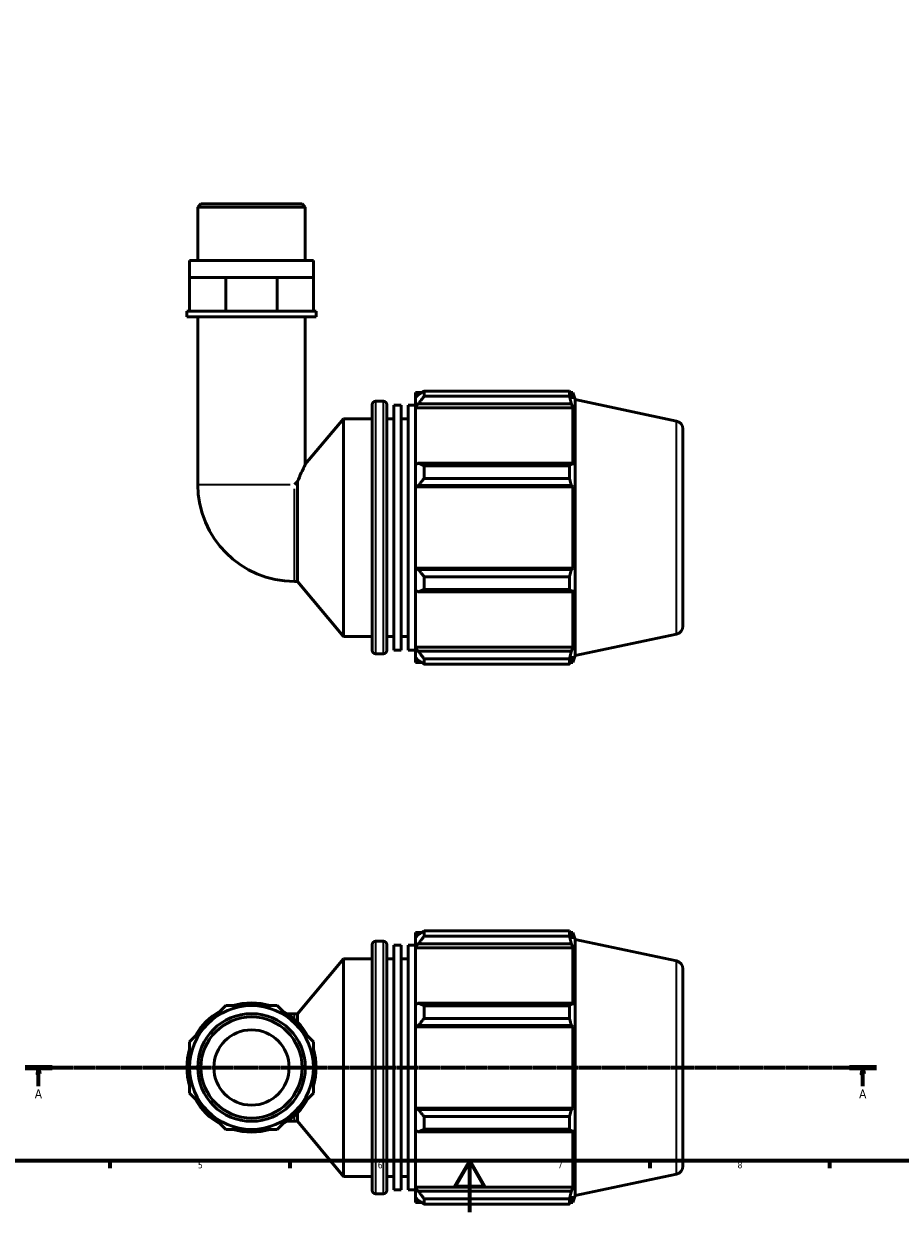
# Model space of a CAD drawing. Header units: millimetres. Extents: x 0 to 931, y 0 to 926.
# Tile 2 of 6: x 247 to 588, y 0 to 463. Entities that reach past the tile are written whole.
import ezdxf

# ---------------------------------------------------------------- set-up
doc = ezdxf.new("R2010")
doc.units = ezdxf.units.MM
doc.linetypes.add('CHAIN', pattern=[0.7087, 0.4724, -0.0591, 0.1181, -0.0591])
for name, color, linetype, lineweight in [('Border (ISO)', 7, 'Continuous', 70), ('Section Line (ISO)', 7, 'CHAIN', 70), ('Visible (ISO)', 7, 'Continuous', 50), ('Visible Narrow (ISO)', 7, 'Continuous', 35)]:
    doc.layers.add(name, color=color, linetype=linetype, lineweight=lineweight)
doc.styles.add('Label Text (ISO)', font='tahoma.ttf')
doc.styles.add('Note Text (ISO)', font='tahoma.ttf')

# ---------------------------------------------------------------- blocks, each defined once
blk = doc.blocks.new('Borders Default Border')
at = {"layer": 'Border (ISO)'}
for p, q in [((280.33, 20), (280.33, 17.1)), ((350.42, 20), (350.42, 17.1)), ((490.58, 20), (490.58, 17.1)), ((560.67, 20), (560.67, 17.1))]:
    blk.add_line(p, q, dxfattribs=at)
at = {"layer": 'Border (ISO)', "flags": 128}
for points in [[(20, 20), (20, 574), (821, 574), (821, 20), (20, 20)], [(420.5, 0), (420.5, 20), (414.73, 10), (426.27, 10), (420.5, 20)]]:
    blk.add_lwpolyline(points, dxfattribs=at)
at = {"layer": 'Border (ISO)', "color": 232, "true_color": 0xca0064, "char_height": 2.5, "attachment_point": 7, "style": 'Note Text (ISO)'}
for s, insert in [('5', (314.64, 17.05)), ('6', (384.66, 17.05)), ('7', (454.77, 17.1)), ('8', (524.81, 17.04))]:
    blk.add_mtext(s, dxfattribs=dict(at, insert=insert))
blk = doc.blocks.new('2dTransSection0')
at = {"layer": 'Section Line (ISO)', "linetype": 'CHAIN'}
blk.add_line((247.33, 56.35), (578.86, 56.35), dxfattribs=at)
at = {"layer": 'Section Line (ISO)', "linetype": 'Continuous', "lineweight": 140}
for p, q in [((247.33, 56.35), (257.79, 56.35)), ((568.41, 56.35), (578.86, 56.35))]:
    blk.add_line(p, q, dxfattribs=at)
at = {"layer": 'Section Line (ISO)', "linetype": 'Continuous'}
for p, q in [((252.56, 56.35), (252.06, 53.85)), ((252.56, 53.85), (252.56, 56.35)), ((253.06, 53.85), (252.56, 56.35)), ((573.63, 56.35), (573.13, 53.85)), ((573.63, 53.85), (573.63, 56.35)), ((574.13, 53.85), (573.63, 56.35)), ((252.06, 53.85), (253.06, 53.85)), ((252.56, 49.12), (252.56, 53.85)), ((573.13, 53.85), (574.13, 53.85)), ((573.63, 49.12), (573.63, 53.85))]:
    blk.add_line(p, q, dxfattribs=at)
at = {"layer": 'Section Line (ISO)', "linetype": 'Continuous', "flags": 128}
for points in [[(253.06, 53.85), (252.56, 56.35), (252.06, 53.85), (253.06, 53.85)], [(574.13, 53.85), (573.63, 56.35), (573.13, 53.85), (574.13, 53.85)]]:
    blk.add_lwpolyline(points, dxfattribs=at)
at = {"layer": 'Section Line (ISO)'}
for points in [[(253.06, 53.85), (252.56, 56.35), (252.06, 53.85), (253.06, 53.85)], [(574.13, 53.85), (573.63, 56.35), (573.13, 53.85), (574.13, 53.85)]]:
    blk.add_solid(points, dxfattribs=at)
at = {"layer": 'Section Line (ISO)', "char_height": 3.5, "attachment_point": 7, "style": 'Label Text (ISO)'}
for insert in [(251.07, 44.35), (572.15, 44.35)]:
    blk.add_mtext('A', dxfattribs=dict(at, insert=insert))

msp = doc.modelspace()

# ---------------------------------------------------------------- linework, layer by layer
at = {"layer": 'Visible (ISO)'}
for p, q in [((315.791, 392.598), (314.533, 391.341)), ((314.533, 370.598), (314.533, 391.341)), ((356.443, 391.341), (314.533, 391.341)), ((315.791, 392.598), (355.186, 392.598)), ((355.186, 392.598), (356.443, 391.341)), ((356.443, 370.598), (356.443, 391.341)), ((359.587, 370.598), (311.39, 370.598)), ((311.39, 363.998), (311.39, 370.598)), ((359.587, 363.998), (359.587, 370.598)), ((311.39, 363.998), (318.448, 363.998)), ((311.39, 350.798), (311.39, 363.998)), ((318.448, 363.998), (325.507, 363.998)), ((325.507, 350.798), (325.507, 363.998)), ((325.507, 363.998), (335.488, 363.998)), ((335.488, 363.998), (345.47, 363.998)), ((345.47, 363.998), (352.528, 363.998)), ((345.47, 350.798), (345.47, 363.998)), ((352.528, 363.998), (359.587, 363.998)), ((359.587, 350.798), (359.587, 363.998)), ((311.39, 350.798), (310.342, 350.798)), ((310.342, 348.598), (310.342, 350.798)), ((360.634, 348.598), (310.342, 348.598)), ((313.369, 350.798), (311.39, 350.798)), ((323.528, 350.798), (313.369, 350.798)), ((314.533, 348.598), (314.533, 283.362)), ((325.507, 350.798), (323.528, 350.798)), ((328.305, 350.798), (325.507, 350.798)), ((342.671, 350.798), (328.305, 350.798)), ((345.47, 350.798), (342.671, 350.798)), ((347.449, 350.798), (345.47, 350.798)), ((357.608, 350.798), (347.449, 350.798)), ((356.443, 348.598), (356.443, 291.234)), ((359.587, 350.798), (357.608, 350.798)), ((360.634, 350.798), (359.587, 350.798)), ((360.634, 348.598), (360.634, 350.798)), ((402.718, 319.761), (402.718, 317.718)), ((402.718, 319.761), (459.337, 319.761)), ((459.337, 317.718), (459.337, 319.761)), ((383.788, 315.753), (386.868, 315.753)), ((399.328, 319.143), (399.328, 317.25)), ((399.328, 319.143), (401.734, 319.143)), ((400.458, 318.328), (399.328, 317.25)), ((399.328, 313.707), (399.328, 317.25)), ((399.328, 313.707), (400.458, 314.71)), ((400.458, 314.71), (460.071, 314.71)), ((459.337, 317.718), (402.718, 317.718)), ((459.657, 319.143), (460.622, 319.143)), ((460.622, 316.711), (460.071, 318.328)), ((460.071, 314.71), (460.622, 313.206)), ((461.488, 316.476), (460.622, 319.143)), ((460.622, 316.711), (460.622, 319.143)), ((461.488, 216.721), (461.488, 316.476)), ((500.993, 308.079), (461.488, 316.476)), ((382.528, 218.703), (382.528, 314.493)), ((388.128, 314.493), (388.128, 218.703)), ((390.928, 218.918), (390.928, 314.279)), ((390.928, 314.279), (393.728, 314.279)), ((393.728, 218.918), (393.728, 314.279)), ((396.528, 218.918), (396.528, 314.279)), ((396.528, 314.279), (399.328, 314.279)), ((399.328, 313.206), (399.328, 313.707)), ((399.328, 313.206), (399.328, 291.122)), ((399.328, 313.206), (460.622, 313.206)), ((460.622, 290.861), (460.622, 313.206)), ((356.443, 291.234), (371.328, 308.973)), ((371.328, 224.223), (371.328, 308.973)), ((371.328, 308.973), (382.528, 308.973)), ((388.128, 308.973), (390.928, 308.973)), ((393.728, 308.973), (396.528, 308.973)), ((503.488, 304.997), (503.488, 228.199)), ((400.458, 291.643), (399.328, 291.122)), ((460.071, 291.643), (400.458, 291.643)), ((460.622, 290.861), (460.071, 291.643)), ((399.328, 282.569), (399.328, 291.122)), ((402.718, 290.662), (402.718, 285.729)), ((402.718, 290.662), (459.337, 290.662)), ((459.337, 285.729), (459.337, 290.662)), ((353.355, 284.465), (352.252, 283.362)), ((353.355, 245.643), (353.355, 284.465)), ((399.328, 282.569), (400.458, 282.908)), ((399.328, 282.399), (399.328, 282.569)), ((399.328, 282.399), (399.328, 250.798)), ((399.328, 282.399), (460.622, 282.399)), ((400.458, 282.908), (460.071, 282.908)), ((459.337, 285.729), (402.718, 285.729)), ((460.071, 282.908), (460.622, 282.399)), ((460.622, 250.798), (460.622, 282.399)), ((399.328, 250.628), (399.328, 250.798)), ((399.328, 250.798), (460.622, 250.798)), ((400.458, 250.288), (399.328, 250.628)), ((399.328, 242.075), (399.328, 250.628)), ((460.071, 250.288), (400.458, 250.288)), ((460.622, 250.798), (460.071, 250.288)), ((352.252, 245.643), (353.355, 245.643)), ((353.355, 245.643), (371.328, 224.223)), ((402.718, 247.467), (402.718, 242.534)), ((402.718, 247.467), (459.337, 247.467)), ((459.337, 242.534), (459.337, 247.467)), ((399.328, 242.075), (400.458, 241.553)), ((399.328, 242.075), (399.328, 219.99)), ((400.458, 241.553), (460.071, 241.553)), ((459.337, 242.534), (402.718, 242.534)), ((460.071, 241.553), (460.622, 242.336)), ((460.622, 219.99), (460.622, 242.336)), ((371.328, 224.223), (382.528, 224.223)), ((388.128, 224.223), (390.928, 224.223)), ((393.728, 224.223), (396.528, 224.223)), ((500.993, 225.118), (461.488, 216.721)), ((390.928, 218.918), (393.728, 218.918)), ((396.528, 218.918), (399.328, 218.918)), ((399.328, 219.489), (399.328, 219.99)), ((399.328, 219.99), (460.622, 219.99)), ((399.328, 215.946), (399.328, 219.489)), ((400.458, 218.487), (399.328, 219.489)), ((460.071, 218.487), (400.458, 218.487)), ((460.622, 219.99), (460.071, 218.487)), ((383.788, 217.443), (386.868, 217.443)), ((399.328, 215.946), (400.458, 214.869)), ((399.328, 215.946), (399.328, 214.053)), ((399.328, 214.053), (401.734, 214.053)), ((402.718, 215.479), (402.718, 213.436)), ((402.718, 215.479), (459.337, 215.479)), ((459.337, 213.436), (402.718, 213.436)), ((459.337, 213.436), (459.337, 215.479)), ((459.657, 214.053), (460.622, 214.053)), ((460.071, 214.869), (460.622, 216.485)), ((461.488, 216.721), (460.622, 214.053)), ((460.622, 214.053), (460.622, 216.485)), ((399.328, 108.895), (399.328, 107.002)), ((399.328, 108.895), (401.734, 108.895)), ((400.458, 108.079), (399.328, 107.002)), ((399.328, 103.459), (399.328, 107.002)), ((402.718, 109.512), (402.718, 107.469)), ((402.718, 109.512), (459.337, 109.512)), ((459.337, 107.469), (402.718, 107.469)), ((459.337, 107.469), (459.337, 109.512)), ((459.657, 108.895), (460.622, 108.895)), ((460.622, 106.463), (460.071, 108.079)), ((461.488, 106.227), (460.622, 108.895)), ((460.622, 106.463), (460.622, 108.895)), ((382.528, 8.455), (382.528, 104.245)), ((383.788, 105.505), (386.868, 105.505)), ((388.128, 104.245), (388.128, 8.455)), ((390.928, 8.669), (390.928, 104.03)), ((390.928, 104.03), (393.728, 104.03)), ((393.728, 8.669), (393.728, 104.03)), ((396.528, 8.669), (396.528, 104.03)), ((396.528, 104.03), (399.328, 104.03)), ((399.328, 103.459), (400.458, 104.461)), ((399.328, 102.958), (399.328, 103.459)), ((399.328, 102.958), (399.328, 80.873)), ((399.328, 102.958), (460.622, 102.958)), ((400.458, 104.461), (460.071, 104.461)), ((460.071, 104.461), (460.622, 102.958)), ((460.622, 80.612), (460.622, 102.958)), ((461.488, 6.472), (461.488, 106.227)), ((500.993, 97.83), (461.488, 106.227)), ((353.355, 77.305), (371.328, 98.725)), ((371.328, 13.975), (371.328, 98.725)), ((371.328, 98.725), (382.528, 98.725)), ((388.128, 98.725), (390.928, 98.725)), ((393.728, 98.725), (396.528, 98.725)), ((503.488, 94.749), (503.488, 17.95)), ((325.507, 80.448), (318.448, 73.39)), ((335.488, 80.448), (325.507, 80.448)), ((345.47, 80.448), (335.488, 80.448)), ((352.528, 73.39), (345.47, 80.448)), ((400.458, 81.395), (399.328, 80.873)), ((399.328, 72.32), (399.328, 80.873)), ((460.071, 81.395), (400.458, 81.395)), ((402.718, 80.413), (402.718, 75.481)), ((402.718, 80.413), (459.337, 80.413)), ((459.337, 75.481), (459.337, 80.413)), ((460.622, 80.612), (460.071, 81.395)), ((352.252, 77.305), (349.388, 77.305)), ((352.252, 77.305), (353.355, 77.305)), ((353.355, 74.045), (353.355, 77.305)), ((459.337, 75.481), (402.718, 75.481)), ((318.448, 73.39), (311.39, 66.331)), ((359.587, 66.331), (352.528, 73.39)), ((399.328, 72.32), (400.458, 72.66)), ((399.328, 72.15), (399.328, 72.32)), ((399.328, 72.15), (399.328, 40.549)), ((399.328, 72.15), (460.622, 72.15)), ((400.458, 72.66), (460.071, 72.66)), ((460.071, 72.66), (460.622, 72.15)), ((460.622, 40.549), (460.622, 72.15)), ((311.39, 66.331), (311.39, 56.35)), ((359.587, 56.35), (359.587, 66.331)), ((311.39, 56.35), (311.39, 46.368)), ((359.587, 46.368), (359.587, 56.35)), ((311.39, 46.368), (318.448, 39.31)), ((352.528, 39.31), (359.587, 46.368)), ((318.448, 39.31), (325.507, 32.251)), ((345.47, 32.251), (352.528, 39.31)), ((353.355, 35.395), (353.355, 38.655)), ((399.328, 40.379), (399.328, 40.549)), ((399.328, 40.549), (460.622, 40.549)), ((399.328, 31.826), (399.328, 40.379)), ((400.458, 40.039), (399.328, 40.379)), ((460.071, 40.039), (400.458, 40.039)), ((402.718, 37.218), (402.718, 32.286)), ((402.718, 37.218), (459.337, 37.218)), ((459.337, 32.286), (459.337, 37.218)), ((460.622, 40.549), (460.071, 40.039)), ((349.388, 35.395), (352.252, 35.395)), ((352.252, 35.395), (353.355, 35.395)), ((353.355, 35.395), (371.328, 13.975)), ((325.507, 32.251), (335.488, 32.251)), ((335.488, 32.251), (345.47, 32.251)), ((399.328, 31.826), (399.328, 9.742)), ((399.328, 31.826), (400.458, 31.304)), ((400.458, 31.304), (460.071, 31.304)), ((459.337, 32.286), (402.718, 32.286)), ((460.071, 31.304), (460.622, 32.087)), ((460.622, 9.742), (460.622, 32.087)), ((371.328, 13.975), (382.528, 13.975)), ((388.128, 13.975), (390.928, 13.975)), ((393.728, 13.975), (396.528, 13.975)), ((500.993, 14.869), (461.488, 6.472)), ((399.328, 9.24), (399.328, 9.742)), ((399.328, 9.742), (460.622, 9.742)), ((460.622, 9.742), (460.071, 8.238)), ((383.788, 7.195), (386.868, 7.195)), ((390.928, 8.669), (393.728, 8.669)), ((396.528, 8.669), (399.328, 8.669)), ((399.328, 5.698), (399.328, 9.24)), ((400.458, 8.238), (399.328, 9.24)), ((399.328, 5.698), (399.328, 3.805)), ((399.328, 5.698), (400.458, 4.62)), ((460.071, 8.238), (400.458, 8.238)), ((402.718, 5.23), (402.718, 3.187)), ((402.718, 5.23), (459.337, 5.23)), ((459.337, 3.187), (459.337, 5.23)), ((460.071, 4.62), (460.622, 6.237)), ((461.488, 6.472), (460.622, 3.805)), ((460.622, 3.805), (460.622, 6.237)), ((399.328, 3.805), (401.734, 3.805)), ((459.337, 3.187), (402.718, 3.187)), ((459.657, 3.805), (460.622, 3.805))]:
    msp.add_line(p, q, dxfattribs=at)
for radius in [24.098, 20.955, 19.698, 14.668]:
    msp.add_circle((335.488, 56.35), radius, dxfattribs=at)
for centre, radius, start, end in [((383.788, 314.493), 1.26, 90, 180), ((386.868, 314.493), 1.26, 0, 90), ((500.338, 304.997), 3.15, 0, 78), ((352.252, 283.362), 37.719, 180, 270), ((500.338, 228.199), 3.15, 282, 0), ((383.788, 218.703), 1.26, 180, 270), ((386.868, 218.703), 1.26, 270, 0), ((383.788, 104.245), 1.26, 90, 180), ((386.868, 104.245), 1.26, 0, 90), ((500.338, 94.749), 3.15, 0, 78), ((335.488, 56.35), 25.146, 73.40216, 106.59784), ((335.488, 56.35), 25.146, 118.40216, 151.59784), ((335.488, 56.35), 25.146, 28.40216, 61.59784), ((335.488, 56.35), 25.146, 163.40216, 196.59784), ((335.488, 56.35), 25.146, 343.40216, 16.59784), ((335.488, 56.35), 25.146, 208.40216, 241.59784), ((335.488, 56.35), 25.146, 298.40216, 331.59784), ((335.488, 56.35), 25.146, 253.40216, 286.59784), ((500.338, 17.95), 3.15, 282, 0), ((383.788, 8.455), 1.26, 180, 270), ((386.868, 8.455), 1.26, 270, 0)]:
    msp.add_arc(centre, radius, start, end, dxfattribs=at)
for points, weights in [([(402.718, 319.761), (401.543, 319.03), (400.458, 318.328)], [1.01778734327, 1.01257243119, 1.00656188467]), ([(459.337, 319.761), (459.718, 319.03), (460.071, 318.328)], [1, 1.00130841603, 1.0018000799]), ([(400.458, 314.71), (401.543, 316.183), (402.718, 317.718)], [1.00656188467, 1.01257243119, 1.01778734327]), ([(460.071, 314.71), (459.718, 316.183), (459.337, 317.718)], [1.0018000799, 1.00130841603, 1]), ([(402.718, 290.662), (401.543, 291.163), (400.458, 291.643)], [1.01778734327, 1.01257243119, 1.00656188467]), ([(459.337, 290.662), (459.718, 291.163), (460.071, 291.643)], [1, 1.00130841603, 1.0018000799]), ([(400.458, 282.908), (401.543, 284.29), (402.718, 285.729)], [1.00656188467, 1.01257243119, 1.01778734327]), ([(460.071, 282.908), (459.718, 284.29), (459.337, 285.729)], [1.0018000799, 1.00130841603, 1]), ([(402.718, 247.467), (401.543, 248.906), (400.458, 250.288)], [1.01778734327, 1.01257243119, 1.00656188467]), ([(459.337, 247.467), (459.718, 248.906), (460.071, 250.288)], [1, 1.00130841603, 1.0018000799]), ([(400.458, 241.553), (401.543, 242.034), (402.718, 242.534)], [1.00656188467, 1.01257243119, 1.01778734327]), ([(460.071, 241.553), (459.718, 242.034), (459.337, 242.534)], [1.0018000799, 1.00130841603, 1]), ([(402.718, 215.479), (401.543, 217.013), (400.458, 218.487)], [1.01778734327, 1.01257243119, 1.00656188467]), ([(459.337, 215.479), (459.718, 217.013), (460.071, 218.487)], [1, 1.00130841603, 1.0018000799]), ([(400.458, 214.869), (401.543, 214.167), (402.718, 213.436)], [1.00656188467, 1.01257243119, 1.01778734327]), ([(460.071, 214.869), (459.718, 214.167), (459.337, 213.436)], [1.0018000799, 1.00130841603, 1]), ([(402.718, 109.512), (401.543, 108.781), (400.458, 108.079)], [1.01778734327, 1.01257243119, 1.00656188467]), ([(400.458, 104.461), (401.543, 105.934), (402.718, 107.469)], [1.00656188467, 1.01257243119, 1.01778734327]), ([(459.337, 109.512), (459.718, 108.781), (460.071, 108.079)], [1, 1.00130841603, 1.0018000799]), ([(460.071, 104.461), (459.718, 105.934), (459.337, 107.469)], [1.0018000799, 1.00130841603, 1]), ([(402.718, 80.413), (401.543, 80.914), (400.458, 81.395)], [1.01778734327, 1.01257243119, 1.00656188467]), ([(459.337, 80.413), (459.718, 80.914), (460.071, 81.395)], [1, 1.00130841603, 1.0018000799]), ([(400.458, 72.66), (401.543, 74.042), (402.718, 75.481)], [1.00656188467, 1.01257243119, 1.01778734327]), ([(460.071, 72.66), (459.718, 74.042), (459.337, 75.481)], [1.0018000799, 1.00130841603, 1]), ([(402.718, 37.218), (401.543, 38.658), (400.458, 40.039)], [1.01778734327, 1.01257243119, 1.00656188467]), ([(459.337, 37.218), (459.718, 38.658), (460.071, 40.039)], [1, 1.00130841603, 1.0018000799]), ([(400.458, 31.304), (401.543, 31.785), (402.718, 32.286)], [1.00656188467, 1.01257243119, 1.01778734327]), ([(460.071, 31.304), (459.718, 31.785), (459.337, 32.286)], [1.0018000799, 1.00130841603, 1]), ([(402.718, 5.23), (401.543, 6.765), (400.458, 8.238)], [1.01778734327, 1.01257243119, 1.00656188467]), ([(459.337, 5.23), (459.718, 6.765), (460.071, 8.238)], [1, 1.00130841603, 1.0018000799]), ([(400.458, 4.62), (401.543, 3.918), (402.718, 3.187)], [1.00656188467, 1.01257243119, 1.01778734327]), ([(460.071, 4.62), (459.718, 3.918), (459.337, 3.187)], [1.0018000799, 1.00130841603, 1])]:
    msp.add_rational_spline(points, weights, degree=2, dxfattribs=at)
msp.add_open_spline([(353.355, 284.465), (353.478, 284.76), (353.602, 285.053), (354.249, 286.563), (354.756, 287.678), (355.518, 289.317), (355.854, 290.02), (356.319, 290.981), (356.443, 291.234), (356.443, 291.234)], degree=3, knots=[8.1426339, 8.1426339, 8.1426339, 8.1426339, 8.2473066, 8.2473066, 8.6946294, 8.6946294, 9.0747977, 9.0747977, 9.454966, 9.454966, 9.454966, 9.454966], dxfattribs=at)
at = {"layer": 'Visible Narrow (ISO)'}
for p, q in [((383.788, 315.148), (383.788, 218.048)), ((386.868, 218.048), (386.868, 315.148)), ((500.993, 225.629), (500.993, 307.568)), ((314.697, 283.362), (350.555, 283.362)), ((352.252, 245.806), (352.252, 281.665)), ((383.788, 104.899), (383.788, 7.8)), ((386.868, 7.8), (386.868, 104.899)), ((500.993, 15.38), (500.993, 97.319)), ((352.252, 75.305), (352.252, 77.299)), ((352.252, 35.4), (352.252, 37.395))]:
    msp.add_line(p, q, dxfattribs=at)

# ---------------------------------------------------------------- block references
msp.add_blockref('Borders Default Border', (0, 0))
at = {"layer": 'Section Line (ISO)'}
msp.add_blockref('2dTransSection0', (0, 0), dxfattribs=at)

doc.saveas('drawing.dxf')
